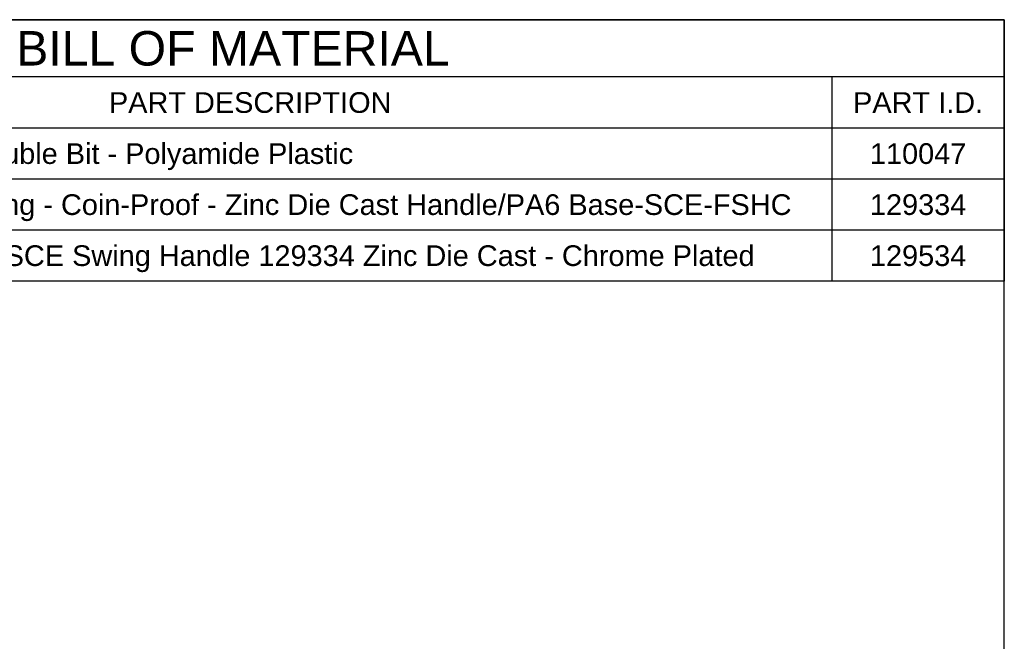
# Model space of a CAD drawing. Header units: inches. Extents: x 0 to 15.7, y 0 to 12.1.
# Tile 13 of 13: x 11.6 to 15.7, y 9.6 to 12.1. Entities that reach past the tile are written whole.
import ezdxf

# ---------------------------------------------------------------- set-up
doc = ezdxf.new("R2010")
doc.units = ezdxf.units.IN
doc.header["$LTSCALE"] = 0.864286
doc.header["$MEASUREMENT"] = 0
doc.layers.get('0').update_dxf_attribs({"linetype": 'CONTINUOUS'})
doc.styles.get("Standard").update_dxf_attribs({"font": 'arial.ttf'})

msp = doc.modelspace()

# ---------------------------------------------------------------- linework, layer by layer
at = {"color": 7, "linetype": 'Continuous'}
for p in [(0, 12.1429), (15.7143, 0)]:
    msp.add_line(p, (15.7143, 12.1429), dxfattribs=at)
at = {"color": 2, "linetype": 'Continuous'}
for p, q in [((15.7143, 12.1429), (9.3214, 12.1429)), ((15.7143, 12.1429), (15.7143, 11.0594)), ((15.7143, 11.9057), (9.3214, 11.9057)), ((15, 11.9057), (15, 11.0594)), ((15.7143, 11.6936), (9.3214, 11.6936)), ((15.7143, 11.4822), (9.3214, 11.4822)), ((15.7143, 11.2708), (9.3214, 11.2708)), ((15.7143, 11.0594), (9.3214, 11.0594))]:
    msp.add_line(p, q, dxfattribs=at)

# ---------------------------------------------------------------- texts
at = {"color": 2, "linetype": 'Continuous', "line_spacing_factor": 0.9}
for s, insert, char_height, width, attachment_point in [('BILL OF MATERIAL', (12.5179, 12.0957), 0.142857, 1.792884, 2), ('PART DESCRIPTION', (12.5893, 11.8425), 0.085714, 1.168455, 2), ('PART I.D.', (15.3571, 11.8425), 0.08571, 0.537546, 2), ('Skeleton Key - 5 mm Double Bit - Polyamide Plastic', (10.2679, 11.6308), 0.085714, 2.743813, 1), ('110047', (15.3571, 11.6308), 0.08571, 0.399575, 2), ('Swing Handle - Padlocking - Coin-Proof - Zinc Die Cast Handle/PA6 Base-SCE-FSHC', (10.2679, 11.4194), 0.085714, 4.558789, 1), ('129334', (15.3571, 11.4194), 0.08571, 0.399575, 2), ('Insert - 5mm Dbl Bit For SCE Swing Handle 129334 Zinc Die Cast - Chrome Plated', (10.2679, 11.2079), 0.085714, 4.405204, 1), ('129534', (15.3571, 11.2079), 0.08571, 0.399575, 2)]:
    msp.add_mtext(s, dxfattribs=dict(at, insert=insert, char_height=char_height, width=width, attachment_point=attachment_point))

doc.saveas('drawing.dxf')
